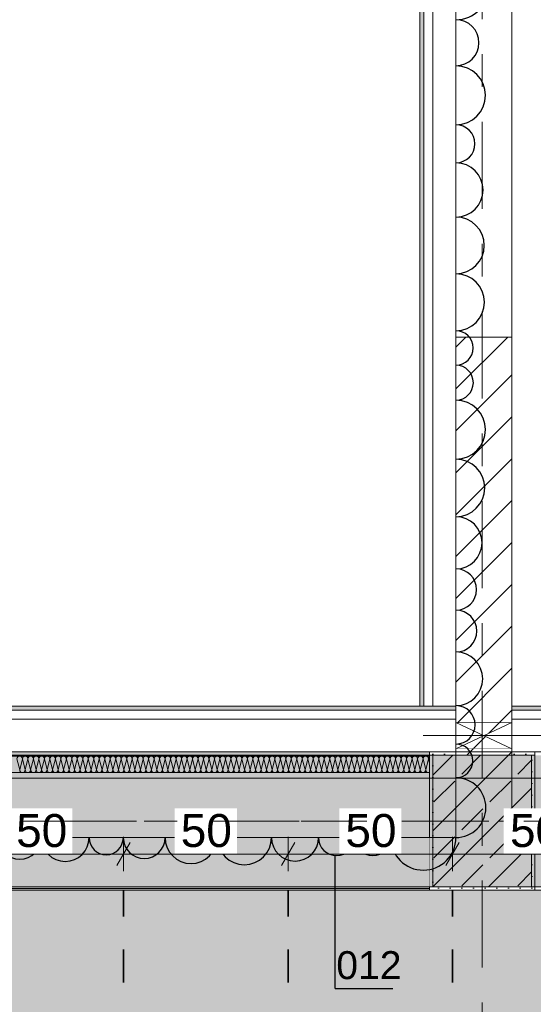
# Model space of a CAD drawing. Header units: metres. Extents: x -3.6 to 84.5, y -11 to 16.8.
# Tile 163 of 256: x 24.3 to 25.9, y 7.7 to 10.7. Entities that reach past the tile are written whole.
import ezdxf

# ---------------------------------------------------------------- set-up
doc = ezdxf.new("R2010")
doc.units = ezdxf.units.M
doc.header["$MEASUREMENT"] = 0
for name, pattern in [('Achse', [0.2, 0.1, -0.05, 0, -0.05]), ('Punktlinie weit', [0.06, 0.01, -0.05]), ('Strichlinie doppelt', [0.546806, 0.264583, -0.105833, 0.070556, -0.105833]), ('Wipeout_Contour', [1, 0, -1])]:
    doc.linetypes.add(name, pattern=pattern)
for name, color, linetype in [('154 - Bemaßung_ Beschriftung.Ausbau - Deckenspiegel', 7, 'Continuous'), ('209 - Marker.Änderung', 7, 'Continuous'), ('451 - Universal.Achsen Raster', 7, 'Continuous'), ('605 - Struktur.Wand Innen', 7, 'Continuous'), ('607 - Struktur.Stütze', 7, 'Continuous'), ('608 - Struktur.Träger', 7, 'Continuous'), ('Abbruch_605 - Struktur.Wand Innen', 7, 'Continuous'), ('Abbruch_606 - Struktur.Wand Innen Ausbau', 7, 'Continuous'), ('Neubau_605 - Struktur.Wand Innen', 7, 'Continuous'), ('Neubau_651 - Abdeckung.Decke abgehängt_ bekleidet', 7, 'Continuous'), ('Neubau_653 - Abdeckung.TB Verkofferung', 7, 'Continuous')]:
    doc.layers.add(name, color=color, linetype=linetype)
doc.styles.add('ERSTELLTER_STIL_2', font='txt')
doc.linetypes.add('Abbruch 1', pattern='A,0,[1,2022.0244.A_L5A-PL04.04_iB_Deckenspiegel 2.OG1.Shx,S=0.001984,R=0,X=0,Y=0],-0.25,0', length=0.25)
doc.dimstyles.new('ERSTELLTER_STIL__2', dxfattribs={"dimtxt": 0.1, "dimasz": 0.0532, "dimexe": 0.18, "dimexo": 0.0625, "dimgap": 0, "dimtad": 1, "dimtih": 1, "dimtoh": 1, "dimzin": 0, "dimdsep": 46, "dimtxsty": 'ERSTELLTER_STIL_2', "dimblk": 'ARROWHEAD_2', "dimblk1": 'ARROWHEAD_2', "dimblk2": 'ARROWHEAD_2', "dimcen": 0.09, "dimse1": 1, "dimse2": 1, "dimclrd": 7, "dimclre": 7, "dimclrt": 7, "dimazin": 0, "dimtfac": 1, "dimtdec": 4, "dimtmove": 0, "dimatfit": 3, "dimfxl": 1, "dimtolj": 1, "dimtzin": 0, "dimarcsym": 0})
pattern_1 = [(45, (0, 0), (-0.01767767, 0.01767767), [0, -0.025])]
pattern_2 = [(45, (0, 0), (-0.08485281, 0.08485281), []), (45, (-0.04243, 0.04243), (-0.08485281, 0.08485281), [0.09, -0.03])]
pattern_3 = [(45, (0, 0), (-0.0636396, 0.0636396), [])]

# ---------------------------------------------------------------- blocks, each defined once
blk = doc.blocks.new('*X24')
at = {"layer": 'Abbruch_606 - Struktur.Wand Innen Ausbau', "color": 7, "linetype": 'Continuous', "lineweight": 5}
for p, q in [((24.3167, 8.4891), (24.325, 8.4558)), ((24.3333, 8.4891), (24.325, 8.4558)), ((24.3333, 8.4891), (24.3417, 8.4558)), ((24.35, 8.4891), (24.3417, 8.4558)), ((24.35, 8.4891), (24.3583, 8.4558)), ((24.3667, 8.4891), (24.3583, 8.4558)), ((24.3667, 8.4891), (24.375, 8.4558)), ((24.3833, 8.4891), (24.375, 8.4558)), ((24.3833, 8.4891), (24.3917, 8.4558)), ((24.4, 8.4891), (24.3917, 8.4558)), ((24.4, 8.4891), (24.4083, 8.4558)), ((24.4167, 8.4891), (24.4083, 8.4558)), ((24.4167, 8.4891), (24.425, 8.4558)), ((24.4333, 8.4891), (24.425, 8.4558)), ((24.4333, 8.4891), (24.4417, 8.4558)), ((24.45, 8.4891), (24.4417, 8.4558)), ((24.45, 8.4891), (24.4583, 8.4558)), ((24.4667, 8.4891), (24.4583, 8.4558)), ((24.4667, 8.4891), (24.475, 8.4558)), ((24.4833, 8.4891), (24.475, 8.4558)), ((24.4833, 8.4891), (24.4917, 8.4558)), ((24.5, 8.4891), (24.4917, 8.4558)), ((24.5, 8.4891), (24.5083, 8.4558)), ((24.5167, 8.4891), (24.5083, 8.4558)), ((24.5167, 8.4891), (24.525, 8.4558)), ((24.5333, 8.4891), (24.525, 8.4558)), ((24.5333, 8.4891), (24.5417, 8.4558)), ((24.55, 8.4891), (24.5417, 8.4558)), ((24.55, 8.4891), (24.5583, 8.4558)), ((24.5667, 8.4891), (24.5583, 8.4558)), ((24.5667, 8.4891), (24.575, 8.4558)), ((24.5833, 8.4891), (24.575, 8.4558)), ((24.5833, 8.4891), (24.5917, 8.4558)), ((24.6, 8.4891), (24.5917, 8.4558)), ((24.6, 8.4891), (24.6083, 8.4558)), ((24.6167, 8.4891), (24.6083, 8.4558)), ((24.6167, 8.4891), (24.625, 8.4558)), ((24.6333, 8.4891), (24.625, 8.4558)), ((24.6333, 8.4891), (24.6417, 8.4558)), ((24.65, 8.4891), (24.6417, 8.4558)), ((24.65, 8.4891), (24.6583, 8.4558)), ((24.6667, 8.4891), (24.6583, 8.4558)), ((24.6667, 8.4891), (24.675, 8.4558)), ((24.6833, 8.4891), (24.675, 8.4558)), ((24.6833, 8.4891), (24.6917, 8.4558)), ((24.7, 8.4891), (24.6917, 8.4558)), ((24.7, 8.4891), (24.7083, 8.4558)), ((24.7167, 8.4891), (24.7083, 8.4558)), ((24.7167, 8.4891), (24.725, 8.4558)), ((24.7333, 8.4891), (24.725, 8.4558)), ((24.7333, 8.4891), (24.7417, 8.4558)), ((24.75, 8.4891), (24.7417, 8.4558)), ((24.75, 8.4891), (24.7583, 8.4558)), ((24.7667, 8.4891), (24.7583, 8.4558)), ((24.7667, 8.4891), (24.775, 8.4558)), ((24.7833, 8.4891), (24.775, 8.4558)), ((24.7833, 8.4891), (24.7917, 8.4558)), ((24.8, 8.4891), (24.7917, 8.4558)), ((24.8, 8.4891), (24.8083, 8.4558)), ((24.8167, 8.4891), (24.8083, 8.4558)), ((24.8167, 8.4891), (24.825, 8.4558)), ((24.8333, 8.4891), (24.825, 8.4558)), ((24.8333, 8.4891), (24.8417, 8.4558)), ((24.85, 8.4891), (24.8417, 8.4558)), ((24.85, 8.4891), (24.8583, 8.4558)), ((24.8667, 8.4891), (24.8583, 8.4558)), ((24.8667, 8.4891), (24.875, 8.4558)), ((24.8833, 8.4891), (24.875, 8.4558)), ((24.8833, 8.4891), (24.8917, 8.4558)), ((24.9, 8.4891), (24.8917, 8.4558)), ((24.9, 8.4891), (24.9083, 8.4558)), ((24.9167, 8.4891), (24.9083, 8.4558)), ((24.9167, 8.4891), (24.925, 8.4558)), ((24.9333, 8.4891), (24.925, 8.4558)), ((24.9333, 8.4891), (24.9417, 8.4558)), ((24.95, 8.4891), (24.9417, 8.4558)), ((24.95, 8.4891), (24.9583, 8.4558)), ((24.9667, 8.4891), (24.9583, 8.4558)), ((24.9667, 8.4891), (24.975, 8.4558)), ((24.9833, 8.4891), (24.975, 8.4558)), ((24.9833, 8.4891), (24.9917, 8.4558)), ((25, 8.4891), (24.9917, 8.4558)), ((25, 8.4891), (25.0083, 8.4558)), ((25.0167, 8.4891), (25.0083, 8.4558)), ((25.0167, 8.4891), (25.025, 8.4558)), ((25.0333, 8.4891), (25.025, 8.4558)), ((25.0333, 8.4891), (25.0417, 8.4558)), ((25.05, 8.4891), (25.0417, 8.4558)), ((25.05, 8.4891), (25.0583, 8.4558)), ((25.0667, 8.4891), (25.0583, 8.4558)), ((25.0667, 8.4891), (25.075, 8.4558)), ((25.0833, 8.4891), (25.075, 8.4558)), ((25.0833, 8.4891), (25.0917, 8.4558)), ((25.1, 8.4891), (25.0917, 8.4558)), ((25.1, 8.4891), (25.1083, 8.4558)), ((25.1167, 8.4891), (25.1083, 8.4558)), ((25.1167, 8.4891), (25.125, 8.4558)), ((25.1333, 8.4891), (25.125, 8.4558)), ((25.1333, 8.4891), (25.1417, 8.4558)), ((25.15, 8.4891), (25.1417, 8.4558)), ((25.15, 8.4891), (25.1583, 8.4558)), ((25.1667, 8.4891), (25.1583, 8.4558)), ((25.1667, 8.4891), (25.175, 8.4558)), ((25.1833, 8.4891), (25.175, 8.4558)), ((25.1833, 8.4891), (25.1917, 8.4558)), ((25.2, 8.4891), (25.1917, 8.4558)), ((25.2, 8.4891), (25.2083, 8.4558)), ((25.2167, 8.4891), (25.2083, 8.4558)), ((25.2167, 8.4891), (25.225, 8.4558)), ((25.2333, 8.4891), (25.225, 8.4558)), ((25.2333, 8.4891), (25.2417, 8.4558)), ((25.25, 8.4891), (25.2417, 8.4558)), ((25.25, 8.4891), (25.2583, 8.4558)), ((25.2667, 8.4891), (25.2583, 8.4558)), ((25.2667, 8.4891), (25.275, 8.4558)), ((25.2833, 8.4891), (25.275, 8.4558)), ((25.2833, 8.4891), (25.2917, 8.4558)), ((25.3, 8.4891), (25.2917, 8.4558)), ((25.3, 8.4891), (25.3083, 8.4558)), ((25.3167, 8.4891), (25.3083, 8.4558)), ((25.3167, 8.4891), (25.325, 8.4558)), ((25.3333, 8.4891), (25.325, 8.4558)), ((25.3333, 8.4891), (25.3417, 8.4558)), ((25.35, 8.4891), (25.3417, 8.4558)), ((25.35, 8.4891), (25.3583, 8.4558)), ((25.3667, 8.4891), (25.3583, 8.4558)), ((25.3667, 8.4891), (25.375, 8.4558)), ((25.3833, 8.4891), (25.375, 8.4558)), ((25.3833, 8.4891), (25.3917, 8.4558)), ((25.4, 8.4891), (25.3917, 8.4558)), ((25.4, 8.4891), (25.4083, 8.4558)), ((25.4167, 8.4891), (25.4083, 8.4558)), ((25.4167, 8.4891), (25.425, 8.4558)), ((25.4333, 8.4891), (25.425, 8.4558)), ((25.4333, 8.4891), (25.4417, 8.4558)), ((25.45, 8.4891), (25.4417, 8.4558)), ((25.45, 8.4891), (25.4583, 8.4558)), ((25.4667, 8.4891), (25.4583, 8.4558)), ((25.4667, 8.4891), (25.475, 8.4558)), ((25.4833, 8.4891), (25.475, 8.4558)), ((25.4833, 8.4891), (25.4917, 8.4558)), ((25.5, 8.4891), (25.4917, 8.4558)), ((25.5, 8.4891), (25.5083, 8.4558)), ((25.5167, 8.4891), (25.5083, 8.4558)), ((25.5167, 8.4891), (25.525, 8.4558)), ((25.5333, 8.4891), (25.525, 8.4558)), ((25.5333, 8.4891), (25.5417, 8.4558)), ((25.55, 8.4891), (25.5417, 8.4558)), ((25.55, 8.4891), (25.5583, 8.4558)), ((25.5667, 8.4891), (25.5583, 8.4558)), ((25.5667, 8.4891), (25.57, 8.4759))]:
    blk.add_line(p, q, dxfattribs=at)
for centre, start, end in [((24.325, 8.4891), 90, 180), ((24.325, 8.4891), 0, 90), ((24.3417, 8.4891), 90, 180), ((24.3417, 8.4891), 0, 90), ((24.3583, 8.4891), 90, 180), ((24.3583, 8.4891), 0, 90), ((24.375, 8.4891), 90, 180), ((24.375, 8.4891), 0, 90), ((24.3917, 8.4891), 90, 180), ((24.3917, 8.4891), 0, 90), ((24.4083, 8.4891), 90, 180), ((24.4083, 8.4891), 0, 90), ((24.425, 8.4891), 90, 180), ((24.425, 8.4891), 0, 90), ((24.4417, 8.4891), 90, 180), ((24.4417, 8.4891), 0, 90), ((24.4583, 8.4891), 90, 180), ((24.4583, 8.4891), 0, 90), ((24.475, 8.4891), 90, 180), ((24.475, 8.4891), 0, 90), ((24.4917, 8.4891), 90, 180), ((24.4917, 8.4891), 0, 90), ((24.5083, 8.4891), 90, 180), ((24.5083, 8.4891), 0, 90), ((24.525, 8.4891), 90, 180), ((24.525, 8.4891), 0, 90), ((24.5417, 8.4891), 90, 180), ((24.5417, 8.4891), 0, 90), ((24.5583, 8.4891), 90, 180), ((24.5583, 8.4891), 0, 90), ((24.575, 8.4891), 90, 180), ((24.575, 8.4891), 0, 90), ((24.5917, 8.4891), 90, 180), ((24.5917, 8.4891), 0, 90), ((24.6083, 8.4891), 90, 180), ((24.6083, 8.4891), 0, 90), ((24.625, 8.4891), 90, 180), ((24.625, 8.4891), 0, 90), ((24.6417, 8.4891), 90, 180), ((24.6417, 8.4891), 0, 90), ((24.6583, 8.4891), 90, 180), ((24.6583, 8.4891), 0, 90), ((24.675, 8.4891), 90, 180), ((24.675, 8.4891), 0, 90), ((24.6917, 8.4891), 90, 180), ((24.6917, 8.4891), 0, 90), ((24.7083, 8.4891), 90, 180), ((24.7083, 8.4891), 0, 90), ((24.725, 8.4891), 90, 180), ((24.725, 8.4891), 0, 90), ((24.7417, 8.4891), 90, 180), ((24.7417, 8.4891), 0, 90), ((24.7583, 8.4891), 90, 180), ((24.7583, 8.4891), 0, 90), ((24.775, 8.4891), 90, 180), ((24.775, 8.4891), 0, 90), ((24.7917, 8.4891), 90, 180), ((24.7917, 8.4891), 0, 90), ((24.8083, 8.4891), 90, 180), ((24.8083, 8.4891), 0, 90), ((24.825, 8.4891), 90, 180), ((24.825, 8.4891), 0, 90), ((24.8417, 8.4891), 90, 180), ((24.8417, 8.4891), 0, 90), ((24.8583, 8.4891), 90, 180), ((24.8583, 8.4891), 0, 90), ((24.875, 8.4891), 90, 180), ((24.875, 8.4891), 0, 90), ((24.8917, 8.4891), 90, 180), ((24.8917, 8.4891), 0, 90), ((24.9083, 8.4891), 90, 180), ((24.9083, 8.4891), 0, 90), ((24.925, 8.4891), 90, 180), ((24.925, 8.4891), 0, 90), ((24.9417, 8.4891), 90, 180), ((24.9417, 8.4891), 0, 90), ((24.9583, 8.4891), 90, 180), ((24.9583, 8.4891), 0, 90), ((24.975, 8.4891), 90, 180), ((24.975, 8.4891), 0, 90), ((24.9917, 8.4891), 90, 180), ((24.9917, 8.4891), 0, 90), ((25.0083, 8.4891), 90, 180), ((25.0083, 8.4891), 0, 90), ((25.025, 8.4891), 90, 180), ((25.025, 8.4891), 0, 90), ((25.0417, 8.4891), 90, 180), ((25.0417, 8.4891), 0, 90), ((25.0583, 8.4891), 90, 180), ((25.0583, 8.4891), 0, 90), ((25.075, 8.4891), 90, 180), ((25.075, 8.4891), 0, 90), ((25.0917, 8.4891), 90, 180), ((25.0917, 8.4891), 0, 90), ((25.1083, 8.4891), 90, 180), ((25.1083, 8.4891), 0, 90), ((25.125, 8.4891), 90, 180), ((25.125, 8.4891), 0, 90), ((25.1417, 8.4891), 90, 180), ((25.1417, 8.4891), 0, 90), ((25.1583, 8.4891), 90, 180), ((25.1583, 8.4891), 0, 90), ((25.175, 8.4891), 90, 180), ((25.175, 8.4891), 0, 90), ((25.1917, 8.4891), 90, 180), ((25.1917, 8.4891), 0, 90), ((25.2083, 8.4891), 90, 180), ((25.2083, 8.4891), 0, 90), ((25.225, 8.4891), 90, 180), ((25.225, 8.4891), 0, 90), ((25.2417, 8.4891), 90, 180), ((25.2417, 8.4891), 0, 90), ((25.2583, 8.4891), 90, 180), ((25.2583, 8.4891), 0, 90), ((25.275, 8.4891), 90, 180), ((25.275, 8.4891), 0, 90), ((25.2917, 8.4891), 90, 180), ((25.2917, 8.4891), 0, 90), ((25.3083, 8.4891), 90, 180), ((25.3083, 8.4891), 0, 90), ((25.325, 8.4891), 90, 180), ((25.325, 8.4891), 0, 90), ((25.3417, 8.4891), 90, 180), ((25.3417, 8.4891), 0, 90), ((25.3583, 8.4891), 90, 180), ((25.3583, 8.4891), 0, 90), ((25.375, 8.4891), 90, 180), ((25.375, 8.4891), 0, 90), ((25.3917, 8.4891), 90, 180), ((25.3917, 8.4891), 0, 90), ((25.4083, 8.4891), 90, 180), ((25.4083, 8.4891), 0, 90), ((25.425, 8.4891), 90, 180), ((25.425, 8.4891), 0, 90), ((25.4417, 8.4891), 90, 180), ((25.4417, 8.4891), 0, 90), ((25.4583, 8.4891), 90, 180), ((25.4583, 8.4891), 0, 90), ((25.475, 8.4891), 90, 180), ((25.475, 8.4891), 0, 90), ((25.4917, 8.4891), 90, 180), ((25.4917, 8.4891), 0, 90), ((25.5083, 8.4891), 90, 180), ((25.5083, 8.4891), 0, 90), ((25.525, 8.4891), 90, 180), ((25.525, 8.4891), 0, 90), ((25.5417, 8.4891), 90, 180), ((25.5417, 8.4891), 0, 90), ((25.5583, 8.4891), 90, 180), ((25.5583, 8.4891), 0, 90), ((25.575, 8.4891), 126.9645, 180), ((24.3333, 8.4558), 180, 270), ((24.3333, 8.4558), 270, 0), ((24.35, 8.4558), 180, 270), ((24.35, 8.4558), 270, 0), ((24.3667, 8.4558), 180, 270), ((24.3667, 8.4558), 270, 0), ((24.3833, 8.4558), 180, 270), ((24.3833, 8.4558), 270, 0), ((24.4, 8.4558), 180, 270), ((24.4, 8.4558), 270, 0), ((24.4167, 8.4558), 180, 270), ((24.4167, 8.4558), 270, 0), ((24.4333, 8.4558), 180, 270), ((24.4333, 8.4558), 270, 0), ((24.45, 8.4558), 180, 270), ((24.45, 8.4558), 270, 0), ((24.4667, 8.4558), 180, 270), ((24.4667, 8.4558), 270, 0), ((24.4833, 8.4558), 180, 270), ((24.4833, 8.4558), 270, 0), ((24.5, 8.4558), 180, 270), ((24.5, 8.4558), 270, 0), ((24.5167, 8.4558), 180, 270), ((24.5167, 8.4558), 270, 0), ((24.5333, 8.4558), 180, 270), ((24.5333, 8.4558), 270, 0), ((24.55, 8.4558), 180, 270), ((24.55, 8.4558), 270, 0), ((24.5667, 8.4558), 180, 270), ((24.5667, 8.4558), 270, 0), ((24.5833, 8.4558), 180, 270), ((24.5833, 8.4558), 270, 0), ((24.6, 8.4558), 180, 270), ((24.6, 8.4558), 270, 0), ((24.6167, 8.4558), 180, 270), ((24.6167, 8.4558), 270, 0), ((24.6333, 8.4558), 180, 270), ((24.6333, 8.4558), 270, 0), ((24.65, 8.4558), 180, 270), ((24.65, 8.4558), 270, 0), ((24.6667, 8.4558), 180, 270), ((24.6667, 8.4558), 270, 0), ((24.6833, 8.4558), 180, 270), ((24.6833, 8.4558), 270, 0), ((24.7, 8.4558), 180, 270), ((24.7, 8.4558), 270, 0), ((24.7167, 8.4558), 180, 270), ((24.7167, 8.4558), 270, 0), ((24.7333, 8.4558), 180, 270), ((24.7333, 8.4558), 270, 0), ((24.75, 8.4558), 180, 270), ((24.75, 8.4558), 270, 0), ((24.7667, 8.4558), 180, 270), ((24.7667, 8.4558), 270, 0), ((24.7833, 8.4558), 180, 270), ((24.7833, 8.4558), 270, 0), ((24.8, 8.4558), 180, 270), ((24.8, 8.4558), 270, 0), ((24.8167, 8.4558), 180, 270), ((24.8167, 8.4558), 270, 0), ((24.8333, 8.4558), 180, 270), ((24.8333, 8.4558), 270, 0), ((24.85, 8.4558), 180, 270), ((24.85, 8.4558), 270, 0), ((24.8667, 8.4558), 180, 270), ((24.8667, 8.4558), 270, 0), ((24.8833, 8.4558), 180, 270), ((24.8833, 8.4558), 270, 0), ((24.9, 8.4558), 180, 270), ((24.9, 8.4558), 270, 0), ((24.9167, 8.4558), 180, 270), ((24.9167, 8.4558), 270, 0), ((24.9333, 8.4558), 180, 270), ((24.9333, 8.4558), 270, 0), ((24.95, 8.4558), 180, 270), ((24.95, 8.4558), 270, 0), ((24.9667, 8.4558), 180, 270), ((24.9667, 8.4558), 270, 0), ((24.9833, 8.4558), 180, 270), ((24.9833, 8.4558), 270, 0), ((25, 8.4558), 180, 270), ((25, 8.4558), 270, 0), ((25.0167, 8.4558), 180, 270), ((25.0167, 8.4558), 270, 0), ((25.0333, 8.4558), 180, 270), ((25.0333, 8.4558), 270, 0), ((25.05, 8.4558), 180, 270), ((25.05, 8.4558), 270, 0), ((25.0667, 8.4558), 180, 270), ((25.0667, 8.4558), 270, 0), ((25.0833, 8.4558), 180, 270), ((25.0833, 8.4558), 270, 0), ((25.1, 8.4558), 180, 270), ((25.1, 8.4558), 270, 0), ((25.1167, 8.4558), 180, 270), ((25.1167, 8.4558), 270, 0), ((25.1333, 8.4558), 180, 270), ((25.1333, 8.4558), 270, 0), ((25.15, 8.4558), 180, 270), ((25.15, 8.4558), 270, 0), ((25.1667, 8.4558), 180, 270), ((25.1667, 8.4558), 270, 0), ((25.1833, 8.4558), 180, 270), ((25.1833, 8.4558), 270, 0), ((25.2, 8.4558), 180, 270), ((25.2, 8.4558), 270, 0), ((25.2167, 8.4558), 180, 270), ((25.2167, 8.4558), 270, 0), ((25.2333, 8.4558), 180, 270), ((25.2333, 8.4558), 270, 0), ((25.25, 8.4558), 180, 270), ((25.25, 8.4558), 270, 0), ((25.2667, 8.4558), 180, 270), ((25.2667, 8.4558), 270, 0), ((25.2833, 8.4558), 180, 270), ((25.2833, 8.4558), 270, 0), ((25.3, 8.4558), 180, 270), ((25.3, 8.4558), 270, 0), ((25.3167, 8.4558), 180, 270), ((25.3167, 8.4558), 270, 0), ((25.3333, 8.4558), 180, 270), ((25.3333, 8.4558), 270, 0), ((25.35, 8.4558), 180, 270), ((25.35, 8.4558), 270, 0), ((25.3667, 8.4558), 180, 270), ((25.3667, 8.4558), 270, 0), ((25.3833, 8.4558), 180, 270), ((25.3833, 8.4558), 270, 0), ((25.4, 8.4558), 180, 270), ((25.4, 8.4558), 270, 0), ((25.4167, 8.4558), 180, 270), ((25.4167, 8.4558), 270, 0), ((25.4333, 8.4558), 180, 270), ((25.4333, 8.4558), 270, 0), ((25.45, 8.4558), 180, 270), ((25.45, 8.4558), 270, 0), ((25.4667, 8.4558), 180, 270), ((25.4667, 8.4558), 270, 0), ((25.4833, 8.4558), 180, 270), ((25.4833, 8.4558), 270, 0), ((25.5, 8.4558), 180, 270), ((25.5, 8.4558), 270, 0), ((25.5167, 8.4558), 180, 270), ((25.5167, 8.4558), 270, 0), ((25.5333, 8.4558), 180, 270), ((25.5333, 8.4558), 270, 0), ((25.55, 8.4558), 180, 270), ((25.55, 8.4558), 270, 0), ((25.5667, 8.4558), 180, 270), ((25.5667, 8.4558), 270, 293.4956)]:
    blk.add_arc(centre, 0.00833, start, end, dxfattribs=at)
blk = doc.blocks.new('*D244')
at = {"layer": '154 - Bemaßung_ Beschriftung.Ausbau - Deckenspiegel', "color": 7, "linetype": 'Continuous', "lineweight": 5}
for p, q in [((24.1602, 8.235), (24.1198, 8.165)), ((24.14, 8.1475), (24.14, 8.2525)), ((24.6602, 8.235), (24.6198, 8.165)), ((24.64, 8.1475), (24.64, 8.2525)), ((24.14, 8.2), (24.64, 8.2))]:
    blk.add_line(p, q, dxfattribs=at)
at = {"color": 254, "linetype": 'Wipeout_Contour', "lineweight": 0, "ltscale": 103.031665}
blk.add_wipeout([(24.2954, 8.2012), (24.4846, 8.2012), (24.4846, 8.3387), (24.2954, 8.3387)], dxfattribs=at).dxf.layer = '154 - Bemaßung_ Beschriftung.Ausbau - Deckenspiegel'
at = {"layer": '154 - Bemaßung_ Beschriftung.Ausbau - Deckenspiegel', "color": 7, "lineweight": 5, "insert": (24.3141, 8.22), "char_height": 0.1, "attachment_point": 7, "style": 'ERSTELLTER_STIL_2'}
blk.add_mtext('\\A1;{\\pql;\\fArial|b0|i0|c0|p38;50}', dxfattribs=at)
blk = doc.blocks.new('ARROWHEAD_2')
at = {"color": 0, "linetype": 'Continuous', "lineweight": 0}
for p, q in [((-0.378, -0.655), (0.378, 0.655)), ((0, 0), (-1, 0))]:
    blk.add_line(p, q, dxfattribs=at)
blk = doc.blocks.new('*D245')
at = {"layer": '154 - Bemaßung_ Beschriftung.Ausbau - Deckenspiegel', "color": 7, "linetype": 'Continuous', "lineweight": 5}
for p, q in [((24.6602, 8.235), (24.6198, 8.165)), ((24.64, 8.1475), (24.64, 8.2525)), ((25.1602, 8.235), (25.1198, 8.165)), ((25.14, 8.1475), (25.14, 8.2525)), ((24.64, 8.2), (25.14, 8.2))]:
    blk.add_line(p, q, dxfattribs=at)
at = {"color": 254, "linetype": 'Wipeout_Contour', "lineweight": 0, "ltscale": 104.927482}
blk.add_wipeout([(24.7954, 8.2012), (24.9846, 8.2012), (24.9846, 8.3387), (24.7954, 8.3387)], dxfattribs=at).dxf.layer = '154 - Bemaßung_ Beschriftung.Ausbau - Deckenspiegel'
at = {"layer": '154 - Bemaßung_ Beschriftung.Ausbau - Deckenspiegel', "color": 7, "lineweight": 5, "insert": (24.8141, 8.22), "char_height": 0.1, "attachment_point": 7, "style": 'ERSTELLTER_STIL_2'}
blk.add_mtext('\\A1;{\\pql;\\fArial|b0|i0|c0|p38;50}', dxfattribs=at)
blk = doc.blocks.new('*D246')
at = {"layer": '154 - Bemaßung_ Beschriftung.Ausbau - Deckenspiegel', "color": 7, "linetype": 'Continuous', "lineweight": 5}
for p, q in [((25.1602, 8.235), (25.1198, 8.165)), ((25.14, 8.1475), (25.14, 8.2525)), ((25.6602, 8.235), (25.6198, 8.165)), ((25.64, 8.1475), (25.64, 8.2525)), ((25.14, 8.2), (25.64, 8.2))]:
    blk.add_line(p, q, dxfattribs=at)
at = {"color": 254, "linetype": 'Wipeout_Contour', "lineweight": 0, "ltscale": 106.827097}
blk.add_wipeout([(25.2954, 8.2012), (25.4846, 8.2012), (25.4846, 8.3387), (25.2954, 8.3387)], dxfattribs=at).dxf.layer = '154 - Bemaßung_ Beschriftung.Ausbau - Deckenspiegel'
at = {"layer": '154 - Bemaßung_ Beschriftung.Ausbau - Deckenspiegel', "color": 7, "lineweight": 5, "insert": (25.3141, 8.22), "char_height": 0.1, "attachment_point": 7, "style": 'ERSTELLTER_STIL_2'}
blk.add_mtext('\\A1;{\\pql;\\fArial|b0|i0|c0|p38;50}', dxfattribs=at)
blk = doc.blocks.new('*D247')
at = {"layer": '154 - Bemaßung_ Beschriftung.Ausbau - Deckenspiegel', "color": 7, "linetype": 'Continuous', "lineweight": 5}
for p, q in [((25.6602, 8.235), (25.6198, 8.165)), ((25.64, 8.1475), (25.64, 8.2525)), ((26.1602, 8.235), (26.1198, 8.165)), ((26.14, 8.1475), (26.14, 8.2525)), ((25.64, 8.2), (26.14, 8.2))]:
    blk.add_line(p, q, dxfattribs=at)
at = {"color": 254, "linetype": 'Wipeout_Contour', "lineweight": 0, "ltscale": 108.73031}
blk.add_wipeout([(25.7954, 8.2012), (25.9846, 8.2012), (25.9846, 8.3387), (25.7954, 8.3387)], dxfattribs=at).dxf.layer = '154 - Bemaßung_ Beschriftung.Ausbau - Deckenspiegel'
at = {"layer": '154 - Bemaßung_ Beschriftung.Ausbau - Deckenspiegel', "color": 7, "lineweight": 5, "insert": (25.8141, 8.22), "char_height": 0.1, "attachment_point": 7, "style": 'ERSTELLTER_STIL_2'}
blk.add_mtext('\\A1;{\\pql;\\fArial|b0|i0|c0|p38;50}', dxfattribs=at)
blk = doc.blocks.new('*D409')
at = {"layer": '154 - Bemaßung_ Beschriftung.Ausbau - Deckenspiegel', "color": 7, "linetype": 'Continuous', "lineweight": 5}
for p, q in [((19.49, 8.3775), (19.49, 8.4825)), ((43.335, 8.3775), (43.335, 8.4825)), ((19.5102, 8.465), (19.4698, 8.395)), ((43.3148, 8.395), (43.3552, 8.465)), ((19.4558, 8.43), (19.49, 8.43)), ((19.49, 8.43), (43.335, 8.43)), ((43.335, 8.43), (43.3692, 8.43))]:
    blk.add_line(p, q, dxfattribs=at)
at = {"color": 254, "linetype": 'Wipeout_Contour', "lineweight": 0, "ltscale": 130.180221}
blk.add_wipeout([(31.1977, 8.4312), (31.6273, 8.4312), (31.6273, 8.5687), (31.1977, 8.5687)], dxfattribs=at).dxf.layer = '154 - Bemaßung_ Beschriftung.Ausbau - Deckenspiegel'
at = {"layer": '154 - Bemaßung_ Beschriftung.Ausbau - Deckenspiegel', "color": 7, "lineweight": 5, "insert": (31.2165, 8.4306), "char_height": 0.1, "attachment_point": 7, "style": 'ERSTELLTER_STIL_2'}
blk.add_mtext('\\A1;{\\pql;\\fArial|b0|i0|c0|p38;23,84\\fArial|b0|i0|c0|p38;\\A1{\\H.66x;\\S5^  ;}}', dxfattribs=at)

msp = doc.modelspace()

# ---------------------------------------------------------------- hatches: boundary and pattern name
at = {"layer": '607 - Struktur.Stütze', "linetype": 'Continuous', "lineweight": 0, "true_color": 0x000000}
h = msp.add_hatch(dxfattribs=at)
h.set_pattern_fill('Gips_0001', color=18, style=0, pattern_type=2)
h.set_pattern_definition(pattern_1)
h.paths.add_polyline_path([(25.57, 8.51), (25.57, 8.09), (25.89, 8.09), (25.89, 8.51), (25.82, 8.51), (25.82, 8.5), (25.88, 8.5), (25.88, 8.1), (25.58, 8.1), (25.58, 8.5), (25.65, 8.5), (25.65, 8.51)])
h = msp.add_hatch(dxfattribs=at)
h.set_pattern_fill('Beton__Stahlbeton_0001', color=18, style=0, pattern_type=2)
h.set_pattern_definition(pattern_2)
h.paths.add_polyline_path([(25.58, 8.1), (25.88, 8.1), (25.88, 8.5), (25.58, 8.5)])
at = {"layer": '608 - Struktur.Träger', "linetype": 'Continuous', "lineweight": 0, "true_color": 0x000000}
h = msp.add_hatch(dxfattribs=at)
h.set_pattern_fill('Gips_0001', color=18, style=0, pattern_type=2)
h.set_pattern_definition(pattern_1)
h.paths.add_polyline_path([(18.69, 8.5), (25.57, 8.5), (25.57, 8.51), (18.69, 8.51)])
at = {"layer": 'Abbruch_605 - Struktur.Wand Innen', "linetype": 'Continuous', "lineweight": 0, "true_color": 0x000000}
h = msp.add_hatch(dxfattribs=at)
h.set_pattern_fill('MW_Ziegel_0001', color=18, style=0, pattern_type=2)
h.set_pattern_definition(pattern_3)
h.paths.add_polyline_path([(25.65, 8.6), (25.735, 8.56), (25.82, 8.6)])
h = msp.add_hatch(dxfattribs=at)
h.set_pattern_fill('MW_Ziegel_0001', color=18, style=0, pattern_type=2)
h.set_pattern_definition(pattern_3)
h.paths.add_polyline_path([(25.65, 8.52), (25.82, 8.52), (25.735, 8.56)])
at = {"layer": 'Abbruch_606 - Struktur.Wand Innen Ausbau', "linetype": 'Continuous', "lineweight": 0, "true_color": 0x000000}
h = msp.add_hatch(dxfattribs=at)
h.set_pattern_fill('Gips_0001', color=18, style=0, pattern_type=2)
h.set_pattern_definition(pattern_1)
h.paths.add_polyline_path([(25.57, 8.51), (18.69, 8.51), (18.69, 8.4975), (25.57, 8.4975)])
at = {"layer": 'Neubau_651 - Abdeckung.Decke abgehängt_ bekleidet', "linetype": 'Continuous', "lineweight": 13, "true_color": 0xffbfbf}
h = msp.add_hatch(dxfattribs=at)
h.set_pattern_fill('sechseckig_0001', color=254, style=0, pattern_type=2)
h.set_pattern_definition([(90, (0, 0), (-0.12990375, 0), [0.075, -0.15]), (90, (-0.06495, 0.1125), (-0.12990375, 0), [0.075, -0.15]), (150, (5e-18, 0.075), (0.06495188, 0.11249995), [0.075, -0.15]), (150, (-0.1299, 0.075), (0.06495188, 0.11249995), [0.075, -0.15]), (210, (0, 0), (-0.06495187, 0.11249995), [0.075, -0.15]), (210, (-0.1299, 8e-18), (-0.06495187, 0.11249995), [0.075, -0.15])])
h.paths.add_polyline_path([(19.49, 6.01), (43.335, 6.01), (43.335, 7.965), (43.335, 8.09), (19.49, 8.09)])
h.paths.add_polyline_path([(39.04, 7.39), (39.74, 7.39), (39.74, 6.71), (39.04, 6.71)], flags=0)
h.paths.add_polyline_path([(33.34, 7.39), (34.04, 7.39), (34.04, 6.71), (33.34, 6.71)], flags=0)
h.paths.add_polyline_path([(27.64, 7.39), (28.34, 7.39), (28.34, 6.71), (27.64, 6.71)], flags=0)
h.paths.add_polyline_path([(21.94, 7.39), (22.64, 7.39), (22.64, 6.71), (21.94, 6.71)], flags=0)
at = {"layer": 'Neubau_653 - Abdeckung.TB Verkofferung', "linetype": 'Continuous', "lineweight": 0, "true_color": 0x000000}
h = msp.add_hatch(dxfattribs=at)
h.set_pattern_fill('Gips_0001', color=18, style=0, pattern_type=2)
h.set_pattern_definition(pattern_1)
h.paths.add_polyline_path([(25.5525, 8.6495), (25.5525, 12.69), (25.54, 12.69), (25.54, 8.6495)])
h = msp.add_hatch(dxfattribs=at)
h.set_pattern_fill('Gips_0001', color=18, style=0, pattern_type=2)
h.set_pattern_definition(pattern_1)
h.paths.add_polyline_path([(25.65, 8.6495), (18.6, 8.6495), (18.6, 8.637), (25.65, 8.637)])
h = msp.add_hatch(dxfattribs=at)
h.set_pattern_fill('Gips_0001', color=18, style=0, pattern_type=2)
h.set_pattern_definition(pattern_1)
h.paths.add_polyline_path([(29.23, 8.6495), (25.82, 8.6495), (25.82, 8.637), (29.23, 8.637)])

# ---------------------------------------------------------------- linework, layer by layer
at = {"layer": '209 - Marker.Änderung', "color": 1, "linetype": 'Continuous', "lineweight": 25}
for p, q in [((25.2834, 7.791), (25.3084, 7.791)), ((25.3084, 7.791), (25.4584, 7.791))]:
    msp.add_line(p, q, dxfattribs=at)
for centre, radius in [((25.65, 10.8345), 0.0998), ((25.65, 10.6648), 0.07), ((25.65, 10.5051), 0.0898), ((25.65, 10.3577), 0.0577), ((25.65, 10.2176), 0.0824), ((25.65, 10.049), 0.0861), ((25.65, 9.8764), 0.0865), ((25.65, 8.3409), 0.0909)]:
    msp.add_arc(centre, radius, 270, 90, dxfattribs=at)
msp.add_point((25.65, 8.25), dxfattribs=at)
at = {"layer": '607 - Struktur.Stütze', "color": 7, "linetype": 'Continuous', "lineweight": 5, "flags": 128}
msp.add_lwpolyline([(25.65, 8.51), (25.57, 8.51), (25.57, 8.09), (25.89, 8.09), (25.89, 8.51), (25.82, 8.51)], dxfattribs=at)
at = {"layer": '607 - Struktur.Stütze', "color": 7, "linetype": 'Continuous', "lineweight": 13, "flags": 128}
msp.add_lwpolyline([(25.58, 8.1), (25.88, 8.1), (25.88, 8.5), (25.58, 8.5)], close=True, dxfattribs=at)
at = {"layer": '608 - Struktur.Träger', "color": 7, "linetype": 'Continuous', "lineweight": 5}
for q in [(18.69, 8.51), (25.57, 8.5)]:
    msp.add_line((25.57, 8.51), q, dxfattribs=at)
at = {"layer": '608 - Struktur.Träger', "color": 7, "linetype": 'Continuous', "lineweight": 13}
msp.add_line((25.57, 8.5), (18.69, 8.5), dxfattribs=at)
at = {"layer": '608 - Struktur.Träger', "color": 7, "linetype": 'Achse', "lineweight": 9}
msp.add_line((0.38, 8.3), (61.88, 8.3), dxfattribs=at)
at = {"layer": 'Abbruch_605 - Struktur.Wand Innen', "color": 7, "linetype": 'Abbruch 1', "lineweight": 18}
for p, q in [((25.82, 8.6), (25.65, 8.6)), ((25.65, 8.52), (25.82, 8.52))]:
    msp.add_line(p, q, dxfattribs=at)
at = {"layer": 'Abbruch_605 - Struktur.Wand Innen', "color": 160, "linetype": 'Abbruch 1', "lineweight": 5, "true_color": 0x3232ff}
msp.add_line((25.55, 8.56), (25.92, 8.56), dxfattribs=at)
msp.add_line((25.55, 8.56), (25.92, 8.56), dxfattribs=at)
at = {"layer": 'Abbruch_605 - Struktur.Wand Innen', "color": 7, "linetype": 'Abbruch 1', "lineweight": 18, "flags": 128}
for points in [[(25.65, 8.6), (25.65, 8.52)], [(25.82, 8.52), (25.82, 8.6)]]:
    msp.add_lwpolyline(points, dxfattribs=at)
at = {"layer": 'Abbruch_606 - Struktur.Wand Innen Ausbau', "color": 7, "linetype": 'Abbruch 1', "lineweight": 5}
msp.add_line((25.57, 8.4975), (18.69, 8.4975), dxfattribs=at)
at = {"layer": 'Abbruch_606 - Struktur.Wand Innen Ausbau', "color": 7, "linetype": 'Abbruch 1', "lineweight": 5, "flags": 128}
for points in [[(25.57, 8.51), (18.69, 8.51)], [(18.69, 8.4475), (25.57, 8.4475)]]:
    msp.add_lwpolyline(points, dxfattribs=at)
at = {"layer": 'Neubau_605 - Struktur.Wand Innen', "color": 1, "linetype": 'Continuous', "lineweight": 9}
for p, q in [((25.65, 8.52), (25.82, 8.6)), ((25.65, 8.6), (25.82, 8.52))]:
    msp.add_line(p, q, dxfattribs=at)
at = {"layer": 'Neubau_651 - Abdeckung.Decke abgehängt_ bekleidet', "color": 1, "linetype": 'Achse', "lineweight": 35}
msp.add_line((25.64, 6.01), (25.64, 8.09), dxfattribs=at)
at = {"layer": 'Neubau_651 - Abdeckung.Decke abgehängt_ bekleidet', "color": 1, "linetype": 'Punktlinie weit', "lineweight": 13, "flags": 128}
msp.add_lwpolyline([(19.49, 6.01), (43.335, 6.01), (43.335, 7.965), (43.335, 8.09), (19.49, 8.09)], close=True, dxfattribs=at)
at = {"layer": 'Neubau_653 - Abdeckung.TB Verkofferung', "color": 1, "linetype": 'Continuous', "lineweight": 9}
for p, q in [((25.54, 8.6495), (25.54, 12.69)), ((25.65, 8.6495), (22.0355, 8.6495)), ((25.65, 8.6495), (25.65, 8.25)), ((32.85, 8.6495), (25.82, 8.6495)), ((25.82, 8.6495), (25.82, 8.25)), ((25.65, 8.25), (18.6, 8.25)), ((32.85, 8.25), (25.82, 8.25))]:
    msp.add_line(p, q, dxfattribs=at)
at = {"layer": 'Neubau_653 - Abdeckung.TB Verkofferung', "color": 1, "linetype": 'Continuous', "lineweight": 5}
for p, q in [((25.54, 12.69), (25.54, 8.6495)), ((25.5525, 12.69), (25.5525, 8.6495)), ((25.5795, 12.69), (25.5795, 8.6495)), ((25.65, 8.6495), (22.0355, 8.6495)), ((29.23, 8.6495), (25.82, 8.6495)), ((25.65, 8.637), (18.6, 8.637)), ((29.23, 8.637), (25.82, 8.637)), ((25.65, 8.61), (18.6, 8.61)), ((29.23, 8.61), (25.82, 8.61)), ((25.65, 8.51), (18.6, 8.51)), ((29.23, 8.51), (25.82, 8.51))]:
    msp.add_line(p, q, dxfattribs=at)
at = {"layer": 'Neubau_653 - Abdeckung.TB Verkofferung', "color": 1, "linetype": 'Continuous', "lineweight": 5, "flags": 128}
for points in [[(25.5795, 8.6495), (25.5525, 8.6495), (25.54, 8.6495)], [(25.65, 8.6495), (25.65, 8.637), (25.65, 8.61), (25.65, 8.51)], [(25.82, 8.6495), (25.82, 8.637), (25.82, 8.61), (25.82, 8.51)]]:
    msp.add_lwpolyline(points, dxfattribs=at)

# ---------------------------------------------------------------- block references
at = {"layer": 'Abbruch_606 - Struktur.Wand Innen Ausbau', "color": 7, "lineweight": 18}
msp.add_blockref('*X24', (0, 0), dxfattribs=at)

# ---------------------------------------------------------------- texts
at = {"layer": '209 - Marker.Änderung', "color": 1, "lineweight": 25, "char_height": 0.085, "style": 'ERSTELLTER_STIL_2'}
for s, insert, attachment_point in [('\\A1;{\\pql;\\fArial|b0|i0|c0|p38;012}', (25.2866, 7.8187), 7), ('\\A1;{\\pql;\\fArial|b0|i0|c0|p38;}', (25.2574, 7.791), 1)]:
    msp.add_mtext(s, dxfattribs=dict(at, insert=insert, attachment_point=attachment_point))

# ---------------------------------------------------------------- next in the draw order: wipeouts: each hides what was drawn before it
at = {"color": 254, "linetype": 'Wipeout_Contour', "lineweight": 0, "ltscale": 109.32507}
msp.add_wipeout([(25.82, 9.77), (25.65, 9.77), (25.65, 8.6), (25.82, 8.6)], dxfattribs=at).dxf.layer = '605 - Struktur.Wand Innen'
at = {"color": 254, "linetype": 'Wipeout_Contour', "lineweight": 0, "ltscale": 108.438652}
msp.add_wipeout([(25.65, 8.5), (25.82, 8.5), (25.82, 8.52), (25.65, 8.52)], dxfattribs=at).dxf.layer = '605 - Struktur.Wand Innen'
at = {"color": 254, "linetype": 'Wipeout_Contour', "lineweight": 0, "ltscale": 94.409405}
msp.add_wipeout([(18.69, 8.095), (25.57, 8.095), (25.57, 8.25), (18.69, 8.25)], dxfattribs=at).dxf.layer = '605 - Struktur.Wand Innen'

# ---------------------------------------------------------------- next in the draw order: hatches: boundary and pattern name
at = {"layer": '605 - Struktur.Wand Innen', "linetype": 'Continuous', "lineweight": 0, "true_color": 0x000000}
h = msp.add_hatch(dxfattribs=at)
h.set_pattern_fill('MW_Ziegel_0001', color=18, style=0, pattern_type=2)
h.set_pattern_definition(pattern_3)
h.paths.add_polyline_path([(25.82, 9.77), (25.65, 9.77), (25.65, 8.6), (25.82, 8.6)])
h = msp.add_hatch(dxfattribs=at)
h.set_pattern_fill('MW_Ziegel_0001', color=18, style=0, pattern_type=2)
h.set_pattern_definition(pattern_3)
h.paths.add_polyline_path([(25.65, 8.5), (25.82, 8.5), (25.82, 8.52), (25.65, 8.52)])
at = {"layer": '608 - Struktur.Träger', "linetype": 'Continuous', "lineweight": 0, "true_color": 0x000000}
h = msp.add_hatch(dxfattribs=at)
h.set_pattern_fill('Beton__Stahlbeton_0001', color=18, style=0, pattern_type=2)
h.set_pattern_definition(pattern_2)
h.paths.add_polyline_path([(0.69, 8.5), (0.38, 8.5), (0.38, 8.1), (0.69, 8.1), (7.57, 8.1), (7.89, 8.1), (11.17, 8.1), (11.49, 8.1), (14.77, 8.1), (15.09, 8.1), (18.37, 8.1), (18.69, 8.1), (25.57, 8.1), (25.89, 8.1), (29.23, 8.1), (29.4, 8.1), (32.77, 8.1), (33.09, 8.1), (39.97, 8.1), (40.29, 8.1), (47.17, 8.1), (47.49, 8.1), (50.77, 8.1), (51.09, 8.1), (54.37, 8.1), (54.69, 8.1), (61.57, 8.1), (61.88, 8.1), (61.88, 8.5), (61.57, 8.5), (58.205, 8.5), (58.055, 8.5), (54.69, 8.5), (54.37, 8.5), (51.09, 8.5), (50.77, 8.5), (47.49, 8.5), (47.17, 8.5), (43.81, 8.5), (43.66, 8.5), (40.29, 8.5), (39.97, 8.5), (39.03, 8.5), (38.9, 8.5), (37.71, 8.5), (37.58, 8.5), (36.61, 8.5), (36.46, 8.5), (33.09, 8.5), (32.77, 8.5), (29.4, 8.5), (29.23, 8.5), (25.89, 8.5), (25.57, 8.5), (18.69, 8.5), (18.37, 8.5), (15.09, 8.5), (14.77, 8.5), (11.49, 8.5), (11.17, 8.5), (7.89, 8.5), (7.57, 8.5)])
h = msp.add_hatch(dxfattribs=at)
h.set_pattern_fill('Gips_0001', color=18, style=0, pattern_type=2)
h.set_pattern_definition(pattern_1)
h.paths.add_polyline_path([(25.57, 8.1), (18.69, 8.1), (18.69, 8.09), (25.57, 8.09)])

# ---------------------------------------------------------------- next in the draw order: linework, layer by layer
at = {"layer": '209 - Marker.Änderung', "color": 1, "linetype": 'Continuous', "lineweight": 25}
msp.add_line((25.2834, 7.791), (25.2834, 8.1953), dxfattribs=at)
for centre, radius, start, end in [((25.65, 9.7374), 0.0525, 270, 90), ((25.65, 9.632), 0.0529, 270, 90), ((25.65, 9.4894), 0.0897, 270, 90), ((25.65, 9.3123), 0.0874, 270, 90), ((25.65, 9.1456), 0.0793, 270, 90), ((25.65, 9.0036), 0.0627, 270, 90), ((25.65, 8.8774), 0.0636, 270, 90), ((25.65, 8.7323), 0.0815, 270, 90), ((25.65, 8.5925), 0.0583, 270, 90), ((25.65, 8.483), 0.0512, 270, 90), ((24.3252, 8.25), 0.0656, 180, 0), ((24.4633, 8.25), 0.0725, 180, 0), ((24.5878, 8.25), 0.052, 180, 0), ((24.7032, 8.25), 0.0635, 180, 0), ((24.8456, 8.25), 0.0789, 180, 0), ((25.0072, 8.25), 0.0826, 180, 0), ((25.1613, 8.25), 0.0715, 180, 0), ((25.2877, 8.25), 0.0549, 180, 0), ((25.3973, 8.25), 0.0547, 180, 0), ((25.551, 8.25), 0.099, 180, 0)]:
    msp.add_arc(centre, radius, start, end, dxfattribs=at)
at = {"layer": '605 - Struktur.Wand Innen', "color": 7, "linetype": 'Continuous', "lineweight": 13}
for p, q in [((25.65, 10.78), (25.65, 9.77)), ((25.82, 9.77), (25.82, 10.78))]:
    msp.add_line(p, q, dxfattribs=at)
at = {"layer": '605 - Struktur.Wand Innen', "color": 7, "linetype": 'Continuous', "lineweight": 18}
msp.add_line((25.65, 9.77), (25.82, 9.77), dxfattribs=at)
at = {"layer": '605 - Struktur.Wand Innen', "color": 7, "linetype": 'Continuous', "lineweight": 18, "flags": 128}
for points in [[(25.65, 9.77), (25.65, 8.6)], [(25.82, 8.6), (25.82, 9.77)], [(25.65, 8.52), (25.65, 8.5)], [(25.82, 8.5), (25.82, 8.52)]]:
    msp.add_lwpolyline(points, dxfattribs=at)
at = {"layer": '605 - Struktur.Wand Innen', "color": 7, "linetype": 'Continuous', "lineweight": 13, "flags": 128}
for points in [[(25.57, 8.25), (19.29, 8.25)], [(19.29, 8.095), (25.57, 8.095)]]:
    msp.add_lwpolyline(points, dxfattribs=at)
at = {"layer": '608 - Struktur.Träger', "color": 7, "linetype": 'Continuous', "lineweight": 13}
for p, q in [((0.38, 8.51), (61.88, 8.51)), ((25.89, 8.5), (25.57, 8.5)), ((0.38, 8.09), (61.88, 8.09))]:
    msp.add_line(p, q, dxfattribs=at)
at = {"layer": '608 - Struktur.Träger', "color": 7, "linetype": 'Continuous', "lineweight": 5}
for p, q in [((25.57, 8.09), (18.69, 8.09)), ((25.57, 8.1), (25.57, 8.09))]:
    msp.add_line(p, q, dxfattribs=at)
at = {"layer": '608 - Struktur.Träger', "color": 7, "linetype": 'Continuous', "lineweight": 13, "flags": 128}
msp.add_lwpolyline([(50.77, 8.1), (47.49, 8.1), (47.17, 8.1), (40.29, 8.1), (39.97, 8.1), (33.09, 8.1), (32.77, 8.1), (29.4, 8.1), (29.23, 8.1), (25.89, 8.1), (25.57, 8.1), (18.69, 8.1), (18.37, 8.1), (15.09, 8.1), (14.77, 8.1), (11.49, 8.1), (11.17, 8.1), (7.89, 8.1), (7.57, 8.1), (0.69, 8.1), (0.38, 8.1)], dxfattribs=at)
at = {"layer": 'Neubau_651 - Abdeckung.Decke abgehängt_ bekleidet', "color": 1, "linetype": 'Achse', "lineweight": 35}
for p, q in [((24.64, 6.01), (24.64, 8.09)), ((25.14, 6.01), (25.14, 8.09))]:
    msp.add_line(p, q, dxfattribs=at)
at = {"layer": 'Neubau_653 - Abdeckung.TB Verkofferung', "color": 1, "linetype": 'Continuous', "lineweight": 9}
for p, q in [((25.65, 8.6495), (25.65, 12.69)), ((25.82, 8.6495), (25.82, 12.69)), ((25.65, 8.6495), (25.54, 8.6495)), ((25.93, 8.6495), (25.82, 8.6495))]:
    msp.add_line(p, q, dxfattribs=at)

# ---------------------------------------------------------------- next in the draw order: dimensions: what is measured, and where the dimension line sits
at = {"layer": '154 - Bemaßung_ Beschriftung.Ausbau - Deckenspiegel', "color": 7, "linetype": 'Continuous', "lineweight": 5}
dim = msp.add_linear_dim(base=(24.64, 8.2), p1=(24.14, 8.09), p2=(24.64, 8.09), dimstyle='ERSTELLTER_STIL__2', dxfattribs=at)
dim.commit()
dim.dimension.update_dxf_attribs({"geometry": '*D244', "text_midpoint": (24.3903, 8.27), "dimtype": 160})

# ---------------------------------------------------------------- next in the draw order: dimensions: what is measured, and where the dimension line sits
dim = msp.add_linear_dim(base=(25.14, 8.2), p1=(24.64, 8.09), p2=(25.14, 8.09), dimstyle='ERSTELLTER_STIL__2', dxfattribs=at)
dim.commit()
dim.dimension.update_dxf_attribs({"geometry": '*D245', "text_midpoint": (24.8903, 8.27), "dimtype": 160})

# ---------------------------------------------------------------- next in the draw order: dimensions: what is measured, and where the dimension line sits
dim = msp.add_linear_dim(base=(25.64, 8.2), p1=(25.14, 8.09), p2=(25.64, 8.09), dimstyle='ERSTELLTER_STIL__2', dxfattribs=at)
dim.commit()
dim.dimension.update_dxf_attribs({"geometry": '*D246', "text_midpoint": (25.3903, 8.27), "dimtype": 160})

# ---------------------------------------------------------------- next in the draw order: dimensions: what is measured, and where the dimension line sits
dim = msp.add_linear_dim(base=(26.14, 8.2), p1=(25.64, 8.09), p2=(26.14, 8.09), dimstyle='ERSTELLTER_STIL__2', dxfattribs=at)
dim.commit()
dim.dimension.update_dxf_attribs({"geometry": '*D247', "text_midpoint": (25.8903, 8.27), "dimtype": 160})

# ---------------------------------------------------------------- next in the draw order: dimensions: what is measured, and where the dimension line sits
dim = msp.add_linear_dim(base=(43.335, 8.42998), p1=(19.48999, 8.08998), p2=(43.335, 8.08998), dimstyle='ERSTELLTER_STIL__2', dxfattribs=at)
dim.commit()
dim.dimension.update_dxf_attribs({"geometry": '*D409', "text_midpoint": (31.51954, 8.49998), "dimtype": 160})

# ---------------------------------------------------------------- next in the draw order: linework, layer by layer
at = {"layer": '451 - Universal.Achsen Raster', "color": 160, "linetype": 'Strichlinie doppelt', "lineweight": 9, "true_color": 0x3232ff}
for p, q in [((25.73, -10.585), (25.73, 16.355)), ((64.935, 8.3), (-3.175, 8.3))]:
    msp.add_line(p, q, dxfattribs=at)

doc.saveas('drawing.dxf')
